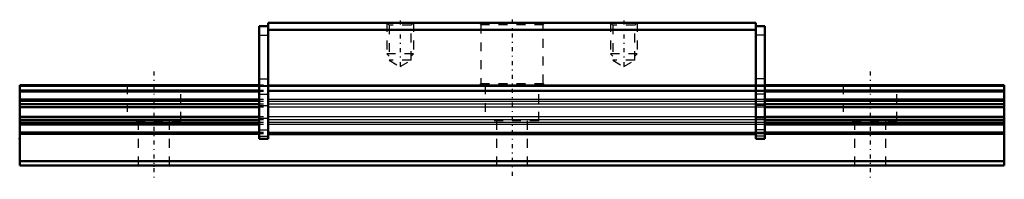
# Model space of a CAD drawing. Header units: millimetres. Extents: x -15 to 95, y -2 to 16.
import ezdxf

# ---------------------------------------------------------------- set-up
doc = ezdxf.new("R2010")
doc.units = ezdxf.units.MM
doc.linetypes.add('Center', pattern=[1.5, 0.45, -0.5, 0.05, -0.5])
doc.linetypes.add('Dashed', pattern=[2, 1, -1])
for name, color, linetype, lineweight in [('2d ConnectionPoints', 7, 'Continuous', 50), ('AM_0', 7, 'Continuous', 50), ('AM_4', 3, 'Continuous', 25), ('AM_5', 3, 'Continuous', 25), ('AM_7', 7, 'Center', 25), ('AM_9', 6, 'Dashed', 25)]:
    doc.layers.add(name, color=color, linetype=linetype, lineweight=lineweight)

# ---------------------------------------------------------------- blocks, each defined once
blk = doc.blocks.new('1_Slider__EPF15_M_15_11_0_in_EPF15M34_110LM_G15_0_26_75_1_0')
at = {"layer": 'AM_0'}
for p, q in [((11.75, 15.6), (12.75, 15.6)), ((11.75, 15.6), (11.75, 3)), ((12.75, 16), (12.75, 3)), ((67.25, 16), (12.75, 16)), ((67.25, 16), (67.25, 3)), ((68.25, 15.6), (67.25, 15.6)), ((68.25, 15.6), (68.25, 3)), ((67.25, 15.2), (12.75, 15.2)), ((67.25, 3.5), (12.75, 3.5)), ((11.75, 3), (12.75, 3)), ((68.25, 3), (67.25, 3))]:
    blk.add_line(p, q, dxfattribs=at)
at = {"layer": 'AM_4'}
for p, q in [((11.75, 14.6), (12.75, 14.6)), ((68.25, 14.6), (67.25, 14.6)), ((11.75, 4), (12.75, 4)), ((68.25, 4), (67.25, 4))]:
    blk.add_line(p, q, dxfattribs=at)
at = {"layer": 'AM_5', "linetype": 'Dashed'}
for p, q in [((26, 16), (26, 12.5)), ((29, 16), (29, 12.5)), ((51, 16), (51, 12.5)), ((54, 16), (54, 12.5)), ((29, 12.5), (26, 12.5)), ((26.27, 12.27), (26, 12.5)), ((28.73, 12.27), (29, 12.5)), ((54, 12.5), (51, 12.5)), ((51.27, 12.27), (51, 12.5)), ((53.73, 12.27), (54, 12.5))]:
    blk.add_line(p, q, dxfattribs=at)
at = {"layer": 'AM_7'}
for p, q in [((27.5, 16.25), (27.5, 10.84)), ((52.5, 16.25), (52.5, 10.84))]:
    blk.add_line(p, q, dxfattribs=at)
at = {"layer": 'AM_9'}
for p, q in [((26, 16), (26.27, 15.73)), ((26.27, 15.73), (26.27, 11.8)), ((28.73, 15.73), (26.27, 15.73)), ((28.73, 15.73), (29, 16)), ((28.73, 11.8), (28.73, 15.73)), ((36.38, 16), (36.5, 15.8)), ((36.5, 15.8), (36.5, 9.2)), ((36.5, 15.8), (43.5, 15.8)), ((43.5, 15.8), (43.62, 16)), ((43.5, 9.2), (43.5, 15.8)), ((51, 16), (51.27, 15.73)), ((51.27, 15.73), (51.27, 11.8)), ((53.73, 15.73), (51.27, 15.73)), ((53.73, 15.73), (54, 16)), ((53.73, 11.8), (53.73, 15.73)), ((26.27, 11.8), (27.5, 11.09)), ((28.73, 11.8), (26.27, 11.8)), ((27.5, 11.09), (28.73, 11.8)), ((51.27, 11.8), (52.5, 11.09)), ((53.73, 11.8), (51.27, 11.8)), ((52.5, 11.09), (53.73, 11.8)), ((11.75, 9.7), (12.75, 9.7)), ((67.25, 9), (12.75, 9)), ((67.25, 8.94), (12.75, 8.94)), ((67.25, 8.94), (12.75, 8.94)), ((67.25, 8.84), (12.75, 8.84)), ((67.25, 8.84), (12.75, 8.84)), ((36.5, 9.2), (36.38, 9)), ((36.5, 9.2), (43.5, 9.2)), ((43.62, 9), (43.5, 9.2)), ((68.25, 9.7), (67.25, 9.7)), ((11.75, 7.99), (12.75, 7.99)), ((67.25, 8.4), (12.75, 8.4)), ((67.25, 8.28), (12.75, 8.28)), ((68.25, 7.99), (67.25, 7.99)), ((11.75, 6.71), (12.75, 6.71)), ((67.25, 7.41), (12.75, 7.41)), ((67.25, 7.19), (12.75, 7.19)), ((67.25, 6.88), (12.75, 6.88)), ((68.25, 6.71), (67.25, 6.71)), ((67.25, 6.53), (12.75, 6.53)), ((11.75, 5.29), (12.75, 5.29)), ((67.25, 5.47), (12.75, 5.47)), ((67.25, 5.12), (12.75, 5.12)), ((67.25, 4.82), (12.75, 4.82)), ((67.25, 4.59), (12.75, 4.59)), ((68.25, 5.29), (67.25, 5.29)), ((67.25, 3.72), (12.75, 3.72)), ((67.25, 3.57), (12.75, 3.57)), ((11.75, 3.29), (12.75, 3.29)), ((68.25, 3.29), (67.25, 3.29))]:
    blk.add_line(p, q, dxfattribs=at)
blk = doc.blocks.new('2_EPF15_M11015_R_Track_0_in_EPF15M34_110LM_G15_0_26_75_1_0')
at = {"layer": 'AM_0'}
for p, q in [((11.75, 9), (-15, 9)), ((-15, 9), (-15, 0)), ((95, 9), (68.25, 9)), ((95, 9), (95, 0)), ((11.75, 8.4), (-15, 8.4)), ((11.75, 8.28), (-15, 8.28)), ((95, 8.4), (68.25, 8.4)), ((95, 8.28), (68.25, 8.28)), ((11.75, 7.41), (-15, 7.41)), ((11.75, 6.88), (-15, 6.88)), ((95, 7.41), (68.25, 7.41)), ((95, 6.88), (68.25, 6.88)), ((11.75, 6.53), (-15, 6.53)), ((95, 6.53), (68.25, 6.53)), ((11.75, 5.47), (-15, 5.47)), ((11.75, 5.12), (-15, 5.12)), ((11.75, 4.82), (-15, 4.82)), ((11.75, 4.59), (-15, 4.59)), ((95, 5.47), (68.25, 5.47)), ((95, 5.12), (68.25, 5.12)), ((95, 4.82), (68.25, 4.82)), ((95, 4.59), (68.25, 4.59)), ((11.75, 3.72), (-15, 3.72)), ((11.75, 3.57), (-15, 3.57)), ((95, 3.72), (68.25, 3.72)), ((95, 3.57), (68.25, 3.57)), ((95, 0.5), (-15, 0.5)), ((95, 0), (-15, 0))]:
    blk.add_line(p, q, dxfattribs=at)
at = {"layer": 'AM_4'}
for p, q in [((11.75, 8.94), (-15, 8.94)), ((11.75, 8.84), (-15, 8.84)), ((95, 8.94), (68.25, 8.94)), ((95, 8.84), (68.25, 8.84)), ((11.75, 7.19), (-15, 7.19)), ((95, 7.19), (68.25, 7.19))]:
    blk.add_line(p, q, dxfattribs=at)
at = {"layer": 'AM_7'}
for p, q in [((40, 16.35), (40, -1.55)), ((0, 10.55), (0, -1.55)), ((80, 10.55), (80, -1.55))]:
    blk.add_line(p, q, dxfattribs=at)
at = {"layer": 'AM_9'}
for p, q in [((95, 8.94), (-15, 8.94)), ((95, 8.84), (-15, 8.84)), ((-3, 9), (-3, 5)), ((3, 5), (3, 9)), ((68.25, 9), (11.75, 9)), ((68.25, 8.94), (11.75, 8.94)), ((68.25, 8.84), (11.75, 8.84)), ((37, 9), (37, 5)), ((43, 5), (43, 9)), ((77, 9), (77, 5)), ((83, 5), (83, 9)), ((68.25, 8.4), (11.75, 8.4)), ((68.25, 8.28), (11.75, 8.28)), ((68.25, 7.41), (11.75, 7.41)), ((68.25, 7.19), (11.75, 7.19)), ((68.25, 6.88), (11.75, 6.88)), ((68.25, 6.53), (11.75, 6.53)), ((3, 5), (-3, 5)), ((-1.75, 5), (-1.75, 0)), ((1.75, 0), (1.75, 5)), ((68.25, 5.47), (11.75, 5.47)), ((68.25, 5.12), (11.75, 5.12)), ((68.25, 4.82), (11.75, 4.82)), ((68.25, 4.59), (11.75, 4.59)), ((43, 5), (37, 5)), ((38.25, 5), (38.25, 0)), ((41.75, 0), (41.75, 5)), ((83, 5), (77, 5)), ((78.25, 5), (78.25, 0)), ((81.75, 0), (81.75, 5)), ((68.25, 3.72), (11.75, 3.72)), ((68.25, 3.57), (11.75, 3.57))]:
    blk.add_line(p, q, dxfattribs=at)

msp = doc.modelspace()

# ---------------------------------------------------------------- linework, layer by layer
at = {"layer": '2d ConnectionPoints'}
for p in [(-15, 3), (0, 0), (0, 0)]:
    msp.add_point(p, dxfattribs=at)

# ---------------------------------------------------------------- block references
for name in ['2_EPF15_M11015_R_Track_0_in_EPF15M34_110LM_G15_0_26_75_1_0', '1_Slider__EPF15_M_15_11_0_in_EPF15M34_110LM_G15_0_26_75_1_0']:
    msp.add_blockref(name, (0, 0))

doc.saveas('drawing.dxf')
